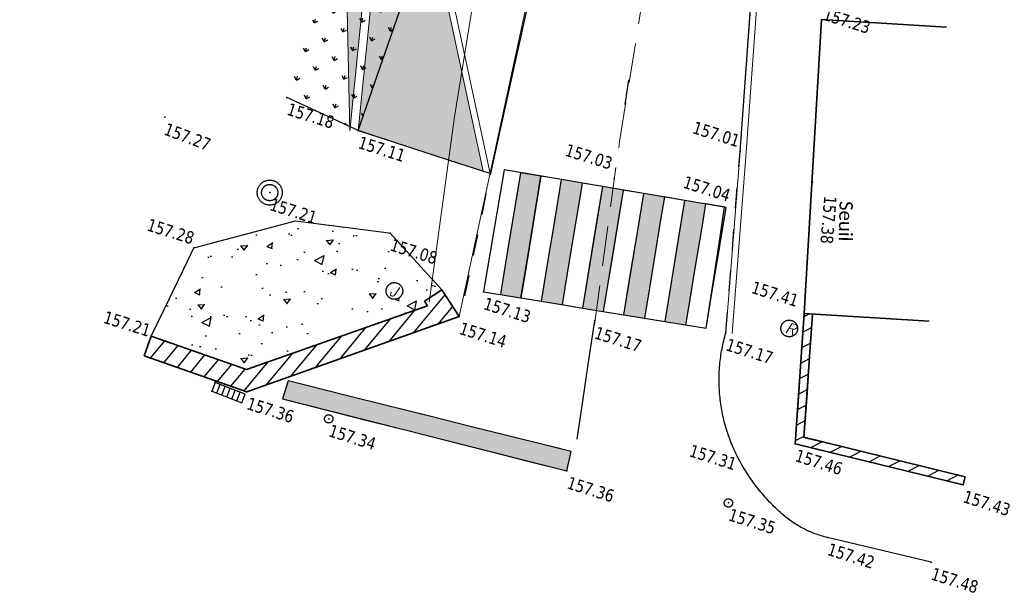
# Model space of a CAD drawing. Header units: millimetres. Extents: x 24647 to 200269, y -67453 to 4484.
# Tile 1 of 231: x 35562 to 37922, y -66209 to -64837. Entities that reach past the tile are written whole.
import ezdxf
from ezdxf.enums import TextEntityAlignment as Align

# ---------------------------------------------------------------- set-up
doc = ezdxf.new("R2010")
doc.units = ezdxf.units.MM
for name, pattern in [('Bordure_rabaisse', [1, 0.5, -0.5]), ('Bordure_T2CS1', [1, 1, 0]), ('CACHE2', [4.7625, 3.175, -1.5875]), ('Continue', [1, 1, 0]), ('Gazon_Agrement', [1, 1, 0]), ('Massif_Arbustif', [1, 1, 0]), ('Voie_sigh_lcon', [1, 1, 0]), ('Voie_sigh_ldis', [2.6, 0.6, -2])]:
    doc.linetypes.add(name, pattern=pattern)
doc.layers.get('0').update_dxf_attribs({"lineweight": 9})
doc.layers.add('0_Construction 1', color=80, linetype='Continuous', lineweight=13, plot=False)
for name, color, linetype, lineweight in [('0_Cotes 500', 137, 'Continuous', 5), ('0_Marquage au sol', 201, 'Continuous', 5), ('E_Murs', 250, 'Continuous', 35), ('E_Pointillé', 7, 'CACHE2', 5), ('E_Trait fin', 22, 'Continuous', 13), ('P_Trait tres fin', 151, 'Continuous', 9), ('P_Voirie', 41, 'Continuous', 15)]:
    doc.layers.add(name, color=color, linetype=linetype, lineweight=lineweight)
doc.layers.add('0H_Terre', color=7, linetype='Continuous', lineweight=9, true_color=0xc7c0b3)
for name, color, linetype in [('Assa_sym_A', 7, 'Continue'), ('Eaux_sym_A', 7, 'Continue'), ('Espv_lima', 70, 'Continue'), ('Espv_lima_hab', 70, 'Continue'), ('Limi_mplein', 7, 'Continue'), ('Limi_mur_hab', 7, 'Continue'), ('Topo_ptco', 7, 'Continue'), ('Topo_ptco_alt', 3, 'Continue'), ('Voie_bord', 7, 'Bordure_T2CS1'), ('Voie_pieton', 7, 'Continue'), ('Voie_pieton_hab', 7, 'Continue'), ('Voie_sigh', 7, 'Voie_sigh_lcon'), ('Voie_sigv_sym', 7, 'Continue'), ('Voie_stop_hab', 7, 'Continue')]:
    doc.layers.add(name, color=color, linetype=linetype)
doc.styles.add('Legend', font='calibri.ttf')
doc.styles.add('LOGO', font='ITALICC8.SHX')
doc.styles.add('Verdana 1.0', font='verdana.ttf', dxfattribs={"width": 0.8, "height": 0.2})

# ---------------------------------------------------------------- blocks, each defined once
blk = doc.blocks.new('Topo_Ptco')
at = {"color": 0}
blk.add_point((0, 0), dxfattribs=at)
at = {"layer": 'Topo_ptco_alt', "style": 'Verdana 1.0', "width": 0.8}
blk.add_attdef('ALT', text='', height=0.3, dxfattribs=at).set_placement((0.1, -0.1), align=Align.TOP_LEFT)
blk = doc.blocks.new('Voie_Sigv_Rue')
at = {"color": 7, "linetype": 'ByBlock', "lineweight": -2}
blk.add_circle((0, 0), 0.2, dxfattribs=at)
at = {"color": 7, "linetype": 'ByBlock', "lineweight": -2, "style": 'LOGO'}
blk.add_text('R', height=0.258, dxfattribs=at).set_placement((-0.081, -0.125))
blk = doc.blocks.new('Eaux_BAC_Vanne')
at = {"color": 4, "linetype": 'ByBlock', "lineweight": -2}
blk.add_circle((0, 0), 0.1, dxfattribs=at)
blk = doc.blocks.new('Assa_Gril_Ep')
at = {"color": 5, "linetype": 'ByBlock', "lineweight": -2}
for p, q in [((0, 0), (0, 1)), ((0, 1), (1, 1)), ((0.167, 0), (0.167, 1)), ((0.333, 0), (0.333, 1)), ((0.5, 0), (0.5, 1)), ((0.667, 0), (0.667, 1)), ((0.833, 0), (0.833, 1)), ((1, 1), (1, 0)), ((1, 0), (0, 0))]:
    blk.add_line(p, q, dxfattribs=at)
blk = doc.blocks.new('Assa_Reg_Ron')
at = {"color": 7, "linetype": 'ByBlock', "lineweight": -2}
blk.add_line((0, 0), (0, 0), dxfattribs=at)
for radius in [0.3, 0.195]:
    blk.add_circle((0, 0), radius, dxfattribs=at)
blk = doc.blocks.new('Voie_Sigv_Jalo')
at = {"color": 7, "linetype": 'ByBlock', "lineweight": -2}
blk.add_circle((0, 0), 0.2, dxfattribs=at)
at = {"color": 7, "linetype": 'ByBlock', "lineweight": -2, "style": 'LOGO'}
blk.add_text('J', height=0.258, dxfattribs=at).set_placement((-0.103, -0.136))
blk = doc.blocks.new('plantopo')
at = {"layer": 'Espv_lima_hab', "true_color": 0x9cfe8a}
h = blk.add_hatch(dxfattribs=at)
h.set_pattern_fill('GAZON_AGREMENT', color=81, scale=0.02, pattern_type=2)
h.set_pattern_definition([(90, (-5e-10, 0), (-0.35921, 0.35921), [0.09525, -0.62317]), (45, (-5e-10, 0), (-0.359210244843, 0.359210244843), [0.09525, -0.41275]), (135, (-5e-10, 0), (-0.359210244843, -0.359210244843), [0.09525, -0.41275])])
h.paths.add_polyline_path([(1270642.047, 7266498.852), (1270639.853, 7266511.875), (1270638.629, 7266511.455), (1270642.15, 7266489.511), (1270642.044, 7266484.674), (1270643.91, 7266484.421), (1270644.067, 7266489.585)])
h = blk.add_hatch(dxfattribs=at)
h.set_pattern_fill('MASSIF_FLORAL', color=81, scale=0.009, pattern_type=2)
h.set_pattern_definition([(50, (-5e-10, 0), (1.63966202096, -0.14345176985), [0.17145, -1.88595]), (355, (-5e-10, 0), (-0.3171854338, 1.71950978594), [0.13716, -1.50876]), (100.451, (0.1366, -0.012), (1.322482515, 1.57605019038), [0.14571, -1.60281]), (46.1842, (-5e-10, 0.4572), (2.43971136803, -0.3783809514), [0.257175, -2.828925]), (96.6356, (0.2033, 0.4257), (2.1366381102, 2.226830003), [0.218565, -2.404215]), (351.184, (-5e-10, 0.4572), (2.1366414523, 2.22682606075), [0.20574, -2.26314]), (21, (0.2286, 0.3429), (1.36453391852, -0.92038966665), [0.17145, -1.88595]), (326, (0.2286, 0.3429), (0.55621825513, 1.6576916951), [0.13716, -1.50876]), (71.4514, (0.3423, 0.2662), (1.92074841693, 0.73730571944), [0.14571, -1.60281]), (37.5, (-5e-10, 0), (0.027797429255, 0.76099534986), [0, -1.490472, 0, -1.53162, 0, -1.514475]), (7.5, (-5e-10, 0), (0.60137696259, 0.90162517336), [0, -0.873252, 0, -1.456182, 0, -0.577215]), (327.5, (-0.5098, 0), (1.2203153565, -0.051558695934), [0, -0.5715, 0, -1.78308, 0, -2.36601]), (317.5, (-0.7384, 0), (1.33316263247, 0.2288384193), [0, -0.74295, 0, -1.184148, 0, -1.68021])])
h.paths.add_polyline_path([(1270646.751, 7266480.91), (1270646.65, 7266480.994), (1270646.969, 7266481.378), (1270645.375, 7266482.306), (1270643.129, 7266481.909), (1270640.994, 7266480.562), (1270640.652, 7266478.234), (1270643.074, 7266478.152)])
h.paths.add_polyline_path([(1270645.69, 7266481.01, -1), (1270646.09, 7266481.01, -1)], flags=16)
h.paths.add_polyline_path([(1270645.722, 7266480.81), (1270645.975, 7266480.81), (1270645.975, 7266481.197), (1270645.722, 7266481.197)], flags=24)
at = {"layer": 'Limi_mur_hab'}
h = blk.add_hatch(dxfattribs=at)
h.set_pattern_fill('BATI_DUR', color=0, scale=0.1, pattern_type=2)
h.set_pattern_definition([(45, (-5e-10, 0), (-0.224506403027, 0.224506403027), [])])
h.paths.add_polyline_path([(1270655.619, 7266483.473), (1270655.425, 7266483.426), (1270656.152, 7266480.383), (1270660.288, 7266480.646), (1270660.275, 7266480.846), (1270656.307, 7266480.593)])
h = blk.add_hatch(dxfattribs=at)
h.set_pattern_fill('BATI_DUR', color=0, scale=0.1, angle=22.5, pattern_type=2)
h.set_pattern_definition([(67.5, (-5e-10, 0), (-0.293331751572, 0.121501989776), [])])
h.paths.add_polyline_path([(1270647.557, 7266480.89), (1270646.969, 7266481.378), (1270646.65, 7266480.994), (1270646.751, 7266480.91), (1270643.074, 7266478.152), (1270640.652, 7266478.234), (1270640.635, 7266477.734), (1270643.233, 7266477.646)])
at = {"layer": 'Voie_pieton_hab'}
h = blk.add_hatch(color=256, dxfattribs=at)
h.dxf.hatch_style = 1
h.paths.add_polyline_path([(1270651.392, 7266485.097), (1270650.897, 7266485.029), (1270651.31, 7266482.109), (1270651.805, 7266482.179)])
h = blk.add_hatch(color=256, dxfattribs=at)
h.dxf.hatch_style = 1
h.paths.add_polyline_path([(1270652.383, 7266485.233), (1270651.887, 7266485.165), (1270652.3, 7266482.249), (1270652.795, 7266482.319)])
h = blk.add_hatch(color=256, dxfattribs=at)
h.dxf.hatch_style = 1
h.paths.add_polyline_path([(1270650.401, 7266484.961), (1270649.906, 7266484.894), (1270650.32, 7266481.969), (1270650.815, 7266482.039)])
h = blk.add_hatch(color=256, dxfattribs=at)
h.dxf.hatch_style = 1
h.paths.add_polyline_path([(1270648.42, 7266484.688), (1270647.925, 7266484.62), (1270648.339, 7266481.689), (1270648.834, 7266481.759)])
h = blk.add_hatch(color=256, dxfattribs=at)
h.dxf.hatch_style = 1
h.paths.add_polyline_path([(1270649.41, 7266484.826), (1270648.915, 7266484.758), (1270649.329, 7266481.829), (1270649.824, 7266481.899)])
at = {"layer": 'Voie_stop_hab'}
h = blk.add_hatch(color=256, dxfattribs=at)
h.dxf.hatch_style = 1
h.paths.add_polyline_path([(1270651.086, 7266478.6), (1270644.109, 7266478.19), (1270644.108, 7266477.739), (1270651.126, 7266478.125)])
at = {"layer": 'Espv_lima', "linetype": 'Gazon_Agrement', "flags": 128}
for points in [[(1270643.91, 7266484.421), (1270644.067, 7266489.585), (1270642.047, 7266498.852), (1270639.853, 7266511.875)], [(1270643.91, 7266484.421), (1270642.044, 7266484.674)], [(1270647.243, 7266484.385), (1270643.91, 7266484.421)]]:
    blk.add_lwpolyline(points, dxfattribs=at)
at = {"layer": 'Espv_lima', "linetype": 'Massif_Arbustif', "flags": 128}
blk.add_lwpolyline([(1270640.652, 7266478.234), (1270640.994, 7266480.562), (1270643.129, 7266481.909), (1270645.375, 7266482.306), (1270646.969, 7266481.378)], dxfattribs=at)
at = {"layer": 'Limi_mplein', "flags": 128}
for points in [[(1270655.425, 7266483.426), (1270655.619, 7266483.473)], [(1270655.619, 7266483.473), (1270656.307, 7266480.593), (1270660.275, 7266480.846)], [(1270655.425, 7266483.426), (1270656.152, 7266480.383), (1270660.288, 7266480.646)], [(1270640.635, 7266477.734), (1270643.233, 7266477.646), (1270647.557, 7266480.89), (1270646.969, 7266481.378)], [(1270646.969, 7266481.378), (1270646.65, 7266480.994)], [(1270640.652, 7266478.234), (1270643.074, 7266478.152), (1270646.751, 7266480.91), (1270646.65, 7266480.994)], [(1270660.288, 7266480.646), (1270660.275, 7266480.846)], [(1270640.652, 7266478.234), (1270640.635, 7266477.734)]]:
    blk.add_lwpolyline(points, dxfattribs=at)
at = {"layer": 'Voie_bord', "flags": 128}
for points in [[(1270652.797, 7266486.677), (1270650.716, 7266495.516)], [(1270647.252, 7266484.36), (1270646.843, 7266489.094)]]:
    blk.add_lwpolyline(points, dxfattribs=at)
at = {"layer": 'Voie_bord', "linetype": 'Bordure_rabaisse', "flags": 128}
for points in [[(1270653.772, 7266482.425), (1270652.797, 7266486.677)], [(1270647.539, 7266481.402), (1270647.252, 7266484.36)]]:
    blk.add_lwpolyline(points, dxfattribs=at)
at = {"layer": 'Voie_bord', "flags": 128}
blk.add_lwpolyline([(1270660.109, 7266478.647), (1270657.562, 7266478.467, -0.122961), (1270656.362, 7266478.679, -0.08932), (1270654.985, 7266479.615, -0.09729), (1270654.103, 7266480.901, -0.09729), (1270653.772, 7266482.425)], format="xyb", dxfattribs=at)
at = {"layer": 'Voie_pieton', "flags": 128}
blk.add_lwpolyline([(1270653.29, 7266482.389), (1270652.842, 7266485.296), (1270647.537, 7266484.569), (1270647.934, 7266481.631)], close=True, dxfattribs=at)
at = {"layer": 'Voie_pieton_hab', "flags": 128}
for points in [[(1270652.3, 7266482.249), (1270651.887, 7266485.165), (1270651.392, 7266485.097), (1270651.805, 7266482.179)], [(1270653.29, 7266482.389), (1270652.878, 7266485.301), (1270652.383, 7266485.233), (1270652.795, 7266482.319)], [(1270650.32, 7266481.969), (1270649.906, 7266484.894), (1270649.41, 7266484.826), (1270649.824, 7266481.899)], [(1270651.31, 7266482.109), (1270650.897, 7266485.029), (1270650.401, 7266484.961), (1270650.815, 7266482.039)], [(1270648.834, 7266481.759), (1270648.42, 7266484.688), (1270647.925, 7266484.62), (1270648.339, 7266481.689)], [(1270649.329, 7266481.829), (1270648.915, 7266484.758), (1270648.42, 7266484.69), (1270648.834, 7266481.759)]]:
    blk.add_lwpolyline(points, close=True, dxfattribs=at)
at = {"layer": 'Voie_sigh', "linetype": 'Voie_sigh_ldis', "flags": 128}
blk.add_lwpolyline([(1270648.916, 7266492.661), (1270650.109, 7266485.159)], dxfattribs=at)
at = {"layer": 'Voie_sigh', "flags": 128}
blk.add_lwpolyline([(1270650.679, 7266481.756), (1270651.127, 7266478.928)], dxfattribs=at)
at = {"layer": 'Voie_stop_hab', "flags": 128}
blk.add_lwpolyline([(1270651.126, 7266478.125), (1270651.086, 7266478.6), (1270644.109, 7266478.19), (1270644.108, 7266477.739)], close=True, dxfattribs=at)
at = {"layer": 'Assa_sym_A'}
blk.add_blockref('Assa_Reg_Ron', (1270642.333, 7266482.37, 157.215), dxfattribs=at)
at = {"layer": 'Assa_sym_A', "color": 5, "xscale": -0.7705701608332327, "yscale": 0.2266567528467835, "rotation": 355.8012949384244}
blk.add_blockref('Assa_Gril_Ep', (1270643.201, 7266477.353, 157.357), dxfattribs=at)
at = {"layer": 'Eaux_sym_A', "color": 4}
for p in [(1270655.049, 7266478.549, 157.35), (1270645.304, 7266477.612, 157.338)]:
    blk.add_blockref('Eaux_BAC_Vanne', p, dxfattribs=at)
at = {"layer": 'Topo_ptco'}
ref = blk.add_blockref('Topo_Ptco', (1270653.627, 7266490.688, 157.231), dxfattribs=at)
ref.add_attrib('ALT', '157.23', dxfattribs={"layer": 'Topo_ptco_alt', "height": 0.3, "style": 'Verdana 1.0', "width": 0.8}).set_placement((1270653.727, 7266490.588, 157.231), align=Align.TOP_LEFT)
ref = blk.add_blockref('Topo_Ptco', (1270652.797, 7266486.677, 157.007), dxfattribs=at)
ref.add_attrib('ALT', '157.01', dxfattribs={"layer": 'Topo_ptco_alt', "height": 0.3, "style": 'Verdana 1.0', "width": 0.8}).set_placement((1270651.554, 7266487.058), align=Align.TOP_LEFT)
ref = blk.add_blockref('Topo_Ptco', (1270654.676, 7266486.498, 157.378), dxfattribs=at)
ref.add_attrib('ALT', '157.38', dxfattribs={"layer": 'Topo_ptco_alt', "height": 0.3, "rotation": 282.7134, "style": 'Verdana 1.0', "width": 0.8}).set_placement((1270655.332, 7266486.343), align=Align.TOP_LEFT)
ref = blk.add_blockref('Topo_Ptco', (1270650.109, 7266485.159, 157.03), dxfattribs=at)
ref.add_attrib('ALT', '157.03', dxfattribs={"layer": 'Topo_ptco_alt', "height": 0.3, "style": 'Verdana 1.0', "width": 0.8}).set_placement((1270648.8, 7266485.631), align=Align.TOP_LEFT)
ref = blk.add_blockref('Topo_Ptco', (1270652.842, 7266485.296, 157.041), dxfattribs=at)
ref.add_attrib('ALT', '157.04', dxfattribs={"layer": 'Topo_ptco_alt', "height": 0.3, "style": 'Verdana 1.0', "width": 0.8}).set_placement((1270651.729, 7266485.742), align=Align.TOP_LEFT)
ref = blk.add_blockref('Topo_Ptco', (1270642.044, 7266484.674, 157.183), dxfattribs=at)
ref.add_attrib('ALT', '157.18', dxfattribs={"layer": 'Topo_ptco_alt', "height": 0.3, "style": 'Verdana 1.0', "width": 0.8}).set_placement((1270642.144, 7266484.574, 157.183), align=Align.TOP_LEFT)
ref = blk.add_blockref('Topo_Ptco', (1270643.91, 7266484.421, 157.115), dxfattribs=at)
ref.add_attrib('ALT', '157.11', dxfattribs={"layer": 'Topo_ptco_alt', "height": 0.3, "style": 'Verdana 1.0', "width": 0.8}).set_placement((1270644.01, 7266484.321, 157.115), align=Align.TOP_LEFT)
ref = blk.add_blockref('Topo_Ptco', (1270655.425, 7266483.426, 157.409), dxfattribs=at)
ref.add_attrib('ALT', '157.41', dxfattribs={"layer": 'Topo_ptco_alt', "height": 0.3, "style": 'Verdana 1.0', "width": 0.8}).set_placement((1270654.043, 7266483.82), align=Align.TOP_LEFT)
ref = blk.add_blockref('Topo_Ptco', (1270639.393, 7266483.346, 157.272), dxfattribs=dict(at, rotation=356.8243748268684))
ref.add_attrib('ALT', '157.27', dxfattribs={"layer": 'Topo_ptco_alt', "height": 0.3, "rotation": 356.8244, "style": 'Verdana 1.0', "width": 0.8}).set_placement((1270639.487, 7266483.241, 157.272), align=Align.TOP_LEFT)
ref = blk.add_blockref('Topo_Ptco', (1270642.333, 7266482.37, 157.215), dxfattribs=at)
ref.add_attrib('ALT', '157.21', dxfattribs={"layer": 'Topo_ptco_alt', "height": 0.3, "style": 'Verdana 1.0', "width": 0.8}).set_placement((1270642.433, 7266482.27, 157.215), align=Align.TOP_LEFT)
ref = blk.add_blockref('Topo_Ptco', (1270645.375, 7266482.306, 157.085), dxfattribs=at)
ref.add_attrib('ALT', '157.08', dxfattribs={"layer": 'Topo_ptco_alt', "height": 0.3, "style": 'Verdana 1.0', "width": 0.8}).set_placement((1270645.475, 7266482.206, 157.085), align=Align.TOP_LEFT)
ref = blk.add_blockref('Topo_Ptco', (1270653.772, 7266482.425, 157.166), dxfattribs=at)
ref.add_attrib('ALT', '157.17', dxfattribs={"layer": 'Topo_ptco_alt', "height": 0.3, "style": 'Verdana 1.0', "width": 0.8}).set_placement((1270653.872, 7266482.325, 157.166), align=Align.TOP_LEFT)
ref = blk.add_blockref('Topo_Ptco', (1270647.934, 7266481.631, 157.131), dxfattribs=at)
ref.add_attrib('ALT', '157.13', dxfattribs={"layer": 'Topo_ptco_alt', "height": 0.3, "style": 'Verdana 1.0', "width": 0.8}).set_placement((1270648.034, 7266481.531, 157.131), align=Align.TOP_LEFT)
ref = blk.add_blockref('Topo_Ptco', (1270650.679, 7266481.756, 157.17), dxfattribs=at)
ref.add_attrib('ALT', '157.17', dxfattribs={"layer": 'Topo_ptco_alt', "height": 0.3, "style": 'Verdana 1.0', "width": 0.8}).set_placement((1270650.779, 7266481.656, 157.17), align=Align.TOP_LEFT)
ref = blk.add_blockref('Topo_Ptco', (1270640.994, 7266480.562, 157.279), dxfattribs=at)
ref.add_attrib('ALT', '157.28', dxfattribs={"layer": 'Topo_ptco_alt', "height": 0.3, "style": 'Verdana 1.0', "width": 0.8}).set_placement((1270639.771, 7266480.922), align=Align.TOP_LEFT)
ref = blk.add_blockref('Topo_Ptco', (1270647.557, 7266480.89, 157.144), dxfattribs=at)
ref.add_attrib('ALT', '157.14', dxfattribs={"layer": 'Topo_ptco_alt', "height": 0.3, "style": 'Verdana 1.0', "width": 0.8}).set_placement((1270647.657, 7266480.79, 157.144), align=Align.TOP_LEFT)
ref = blk.add_blockref('Topo_Ptco', (1270660.288, 7266480.646, 157.43), dxfattribs=at)
ref.add_attrib('ALT', '157.43', dxfattribs={"layer": 'Topo_ptco_alt', "height": 0.3, "style": 'Verdana 1.0', "width": 0.8}).set_placement((1270660.388, 7266480.546, 157.43), align=Align.TOP_LEFT)
ref = blk.add_blockref('Topo_Ptco', (1270656.152, 7266480.383, 157.456), dxfattribs=at)
ref.add_attrib('ALT', '157.46', dxfattribs={"layer": 'Topo_ptco_alt', "height": 0.3, "style": 'Verdana 1.0', "width": 0.8}).set_placement((1270656.252, 7266480.283, 157.456), align=Align.TOP_LEFT)
ref = blk.add_blockref('Topo_Ptco', (1270654.985, 7266479.615, 157.31), dxfattribs=at)
ref.add_attrib('ALT', '157.31', dxfattribs={"layer": 'Topo_ptco_alt', "height": 0.3, "style": 'Verdana 1.0', "width": 0.8}).set_placement((1270653.795, 7266479.635), align=Align.TOP_LEFT)
ref = blk.add_blockref('Topo_Ptco', (1270640.652, 7266478.234), dxfattribs=at)
ref.add_attrib('ALT', '157.21', dxfattribs={"layer": 'Topo_ptco_alt', "height": 0.3, "style": 'Verdana 1.0', "width": 0.8}).set_placement((1270639.437, 7266478.495), align=Align.TOP_LEFT)
ref = blk.add_blockref('Topo_Ptco', (1270655.049, 7266478.549, 157.35), dxfattribs=at)
ref.add_attrib('ALT', '157.35', dxfattribs={"layer": 'Topo_ptco_alt', "height": 0.3, "style": 'Verdana 1.0', "width": 0.8}).set_placement((1270655.149, 7266478.449, 157.35), align=Align.TOP_LEFT)
ref = blk.add_blockref('Topo_Ptco', (1270660.109, 7266478.647, 157.481), dxfattribs=at)
ref.add_attrib('ALT', '157.48', dxfattribs={"layer": 'Topo_ptco_alt', "height": 0.3, "style": 'Verdana 1.0', "width": 0.8}).set_placement((1270660.209, 7266478.547, 157.481), align=Align.TOP_LEFT)
ref = blk.add_blockref('Topo_Ptco', (1270657.562, 7266478.467, 157.425), dxfattribs=at)
ref.add_attrib('ALT', '157.42', dxfattribs={"layer": 'Topo_ptco_alt', "height": 0.3, "style": 'Verdana 1.0', "width": 0.8}).set_placement((1270657.662, 7266478.367, 157.425), align=Align.TOP_LEFT)
ref = blk.add_blockref('Topo_Ptco', (1270651.126, 7266478.125, 157.362), dxfattribs=at)
ref.add_attrib('ALT', '157.36', dxfattribs={"layer": 'Topo_ptco_alt', "height": 0.3, "style": 'Verdana 1.0', "width": 0.8}).set_placement((1270651.226, 7266478.025, 157.362), align=Align.TOP_LEFT)
for p in [(1270642.447, 7266477.636), (1270642.433, 7266477.41)]:
    blk.add_blockref('Topo_Ptco', p, dxfattribs=at)
ref = blk.add_blockref('Topo_Ptco', (1270643.233, 7266477.646, 157.356), dxfattribs=at)
ref.add_attrib('ALT', '157.36', dxfattribs={"layer": 'Topo_ptco_alt', "height": 0.3, "style": 'Verdana 1.0', "width": 0.8}).set_placement((1270643.333, 7266477.546, 157.356), align=Align.TOP_LEFT)
ref = blk.add_blockref('Topo_Ptco', (1270645.304, 7266477.612, 157.338), dxfattribs=at)
ref.add_attrib('ALT', '157.34', dxfattribs={"layer": 'Topo_ptco_alt', "height": 0.3, "style": 'Verdana 1.0', "width": 0.8}).set_placement((1270645.404, 7266477.512, 157.338), align=Align.TOP_LEFT)
at = {"layer": 'Voie_sigv_sym'}
for name, p in [('Voie_Sigv_Rue', (1270655.191, 7266482.98, 157.354)), ('Voie_Sigv_Jalo', (1270645.89, 7266481.01, 157.267))]:
    blk.add_blockref(name, p, dxfattribs=at)
at = {"style": 'Legend'}
blk.add_text('Seuil', height=0.32, rotation=286.0202, dxfattribs=at).set_placement((1270655.428, 7266486.262))

msp = doc.modelspace()

# ---------------------------------------------------------------- hatches: boundary and pattern name
at = {"layer": '0_Marquage au sol'}
h = msp.add_hatch(color=256, dxfattribs=at)
h.dxf.hatch_style = 1
h.paths.add_polyline_path([(36811.8, -65213), (36762.5, -65204.7), (36714.5, -65496.8), (36763.8, -65504.9)])
h = msp.add_hatch(color=256, dxfattribs=at)
h.dxf.hatch_style = 1
h.paths.add_polyline_path([(36910.5, -65229.4), (36861.2, -65221.1), (36813.2, -65513), (36862.5, -65521.1)])
h = msp.add_hatch(color=256, dxfattribs=at)
h.dxf.hatch_style = 1
h.paths.add_polyline_path([(37009.1, -65246.1), (36959.8, -65237.8), (36911.9, -65529.2), (36961.2, -65537.3)])
h = msp.add_hatch(color=256, dxfattribs=at)
h.dxf.hatch_style = 1
h.paths.add_polyline_path([(37107.7, -65262.7), (37058.4, -65254.4), (37010.5, -65545.5), (37059.9, -65553.6)])
h = msp.add_hatch(color=256, dxfattribs=at)
h.dxf.hatch_style = 1
h.paths.add_polyline_path([(37206.3, -65279.3), (37157, -65271), (37109.2, -65561.7), (37158.5, -65569.8)])
h = msp.add_hatch(color=256, dxfattribs=at)
h.dxf.hatch_style = 1
h.paths.add_polyline_path([(36884.4, -65873.6), (36206.2, -65704.2), (36192.7, -65747.2), (36873.9, -65920.1)])
at = {"layer": '0H_Terre', "true_color": 0xc8b6ac, "transparency": 33554687}
h = msp.add_hatch(color=9, dxfattribs=at)
h.dxf.hatch_style = 1
h.paths.add_polyline_path([(36353.5, -65103.7), (36403.7, -64603.1), (36536.9, -63109), (36852.1, -61388.9), (36883, -60928.6), (36620.2, -59499.8), (36400.4, -58408.7), (36184.4, -57884.6), (34962.8, -55826.3), (34696.5, -54956.3), (34557.6, -53731.1), (34475.5, -52233.3), (34460, -51698.2), (34435.2, -50763.6), (34001.7, -49976.2), (33951.3, -49934.1), (33969.5, -50024.1), (34316.8, -50820.6), (34338.6, -52042.6), (34424.6, -53813.2), (34525.7, -55096.2), (34836, -55978.3), (35602.1, -57105.8), (36162.6, -57914), (36353.9, -58594.6), (36411.8, -58925.9), (36518.6, -59420.3), (36807.3, -60967.7), (36801.9, -61073.7), (36474.3, -63095.5), (36342.6, -64593.6)])
at = {"layer": 'P_Voirie', "true_color": 0xe7e4d0, "transparency": 33554687}
h = msp.add_hatch(color=254, dxfattribs=at)
h.dxf.hatch_style = 1
h.paths.add_polyline_path([(36926.4, -62799.2), (36924.3, -62448.2), (36968.9, -61696.2), (36983.9, -61697), (37547.9, -61730.5), (37562.7, -61481, -0.01472), (37567.2, -61431.2), (36872.1, -61388.9), (36556.9, -63109), (36423.7, -64603.1), (36373.5, -65103.7), (36673.3, -65201.1), (36548.1, -64616.4), (36681.8, -63115.7)])

# ---------------------------------------------------------------- linework, layer by layer
at = {"layer": '0_Construction 1'}
msp.add_lwpolyline([(36373.5, -65103.7), (36423.7, -64603.1), (36556.9, -63109), (36872.1, -61388.9), (37567.2, -61431.2, 0.01472), (37562.7, -61481), (37547.9, -61730.5), (36983.9, -61697), (36939.3, -62448.6), (36941.4, -62804.3), (36696.3, -63121.4), (36563.2, -64615.5), (36689.8, -65206.5), (36373.5, -65103.7)], format="xyb", dxfattribs=at)
at = {"layer": '0_Cotes 500'}
msp.add_lwpolyline([(36543.5, -65515.1), (36604.5, -65070.3), (36674.8, -64635.8), (36706.4, -64199), (36764.5, -63469.3), (36814.7, -62785.1, 0.021229), (36815.8, -62751.1), (36813, -62516.5, -0.017735), (36815.1, -62431.4), (36873.9, -61440.1, -0.011191), (36879.3, -61374.3, -0.011191)], format="xyb", dxfattribs=at)
at = {"layer": '0_Marquage au sol', "flags": 128}
for points in [[(36763.8, -65504.9), (36811.8, -65213), (36762.5, -65204.7), (36714.5, -65496.8)], [(36911.9, -65529.2), (36959.8, -65237.8), (36910.5, -65229.4), (36862.5, -65521.1)], [(37010.5, -65545.5), (37058.4, -65254.4), (37009.1, -65246.1), (36961.2, -65537.3)], [(37109.2, -65561.7), (37157, -65271), (37107.7, -65262.7), (37059.9, -65553.6)], [(36873.9, -65920.1), (36884.4, -65873.6), (36206.2, -65704.2), (36192.7, -65747.2)]]:
    msp.add_lwpolyline(points, close=True, dxfattribs=at)
at = {"layer": 'E_Murs', "flags": 128}
for points in [[(37484.3, -64837.3), (37442.6, -65542.7)], [(37484.3, -64837.3), (37783.7, -64855)], [(35861.1, -65643.9), (36106.5, -65730), (36616, -65549.7), (36574.5, -65485.4)], [(36574.5, -65485.4), (36532.5, -65512.6)], [(35877.7, -65596.8), (36106.4, -65676.9), (36539.6, -65523.6), (36532.5, -65512.6)], [(37442.6, -65542.7), (37421, -65854.9), (37823.7, -65953.3)], [(37462.6, -65544.1), (37442.1, -65839.4), (37828.4, -65933.9)], [(37442.6, -65542.7), (37742.1, -65560.4)], [(35877.7, -65596.8), (35861.1, -65643.9)], [(37823.7, -65953.3), (37828.4, -65933.9)]]:
    msp.add_lwpolyline(points, dxfattribs=at)
at = {"layer": 'E_Pointillé', "ltscale": 30}
msp.add_lwpolyline([(36939.8, -65569.4), (37000.2, -65129.4), (37072.5, -64682.3), (37105.2, -64229.4), (37163.3, -63499.9), (37213.7, -62814.3, 0.021229), (37215.7, -62746.5), (37213, -62511.8, -0.017735)], format="xyb", dxfattribs=at)
at = {"layer": 'E_Trait fin'}
for points in [[(36353.5, -65103.7), (36403.7, -64603.1), (36536.9, -63109), (36852.1, -61388.9), (36883, -60928.6), (36620.2, -59499.8), (36400.4, -58408.7), (36184.4, -57884.6), (34962.8, -55826.3)], [(35602.1, -57105.8), (36162.6, -57914), (36353.9, -58594.6), (36411.8, -58925.9), (36518.6, -59420.3), (36807.3, -60967.7), (36801.9, -61073.7), (36474.3, -63095.5), (36342.6, -64593.6), (36353.5, -65103.7)]]:
    msp.add_lwpolyline(points, dxfattribs=at)
at = {"layer": 'P_Trait tres fin'}
for points in [[(37154.1, -57922.5), (37264, -58149.3), (37379.3, -58387.3, -0.035737), (37422.4, -58495.4), (37612.6, -59093, -0.040961), (37642.5, -59222.9), (37724.5, -59786.6, -0.028872), (37732.6, -59880.3), (37751.7, -60540.5, -0.018423), (37751.3, -60600.6), (37743.7, -60768.4, -0.073066), (37698.8, -61001.1), (37605.4, -61268.3, 0.069405), (37562.7, -61481), (37501.6, -62510.4, -0.003493), (37500.8, -62521.7), (37427.6, -63520.1), (37369.5, -64249.4), (37304, -65155.1), (37269.9, -65590.1)], [(36616, -65549.7), (36812.2, -64637.7), (36901, -63641.6), (36941.8, -63183.7, 0.02513), (36944.9, -63103.4), (36937.9, -62505.3, -0.017735), (36939.3, -62448.6), (36983.9, -61697)], [(37532.9, -61729.6), (37486.6, -62509.5, -0.003493), (37485.9, -62520.6), (37412.6, -63518.9), (37354.5, -64248.3), (37289, -65154), (37255, -65588.9)]]:
    msp.add_lwpolyline(points, format="xyb", dxfattribs=at)
msp.add_lwpolyline([(36968.9, -61696.2), (36983.9, -61697), (36939.3, -62448.6), (36941.4, -62804.3), (36696.3, -63121.4), (36563.2, -64615.5), (36689.8, -65206.5), (36673.3, -65201.1), (36548.1, -64616.4), (36681.8, -63115.7), (36926.4, -62799.2), (36924.3, -62448.2), (36968.9, -61696.1)], dxfattribs=at)

# ---------------------------------------------------------------- block references
at = {"xscale": 100, "yscale": 100, "zscale": 100, "rotation": 342.6124533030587}
msp.add_blockref('plantopo', (-338368658.7, -655538483.8), dxfattribs=at)

doc.saveas('drawing.dxf')
